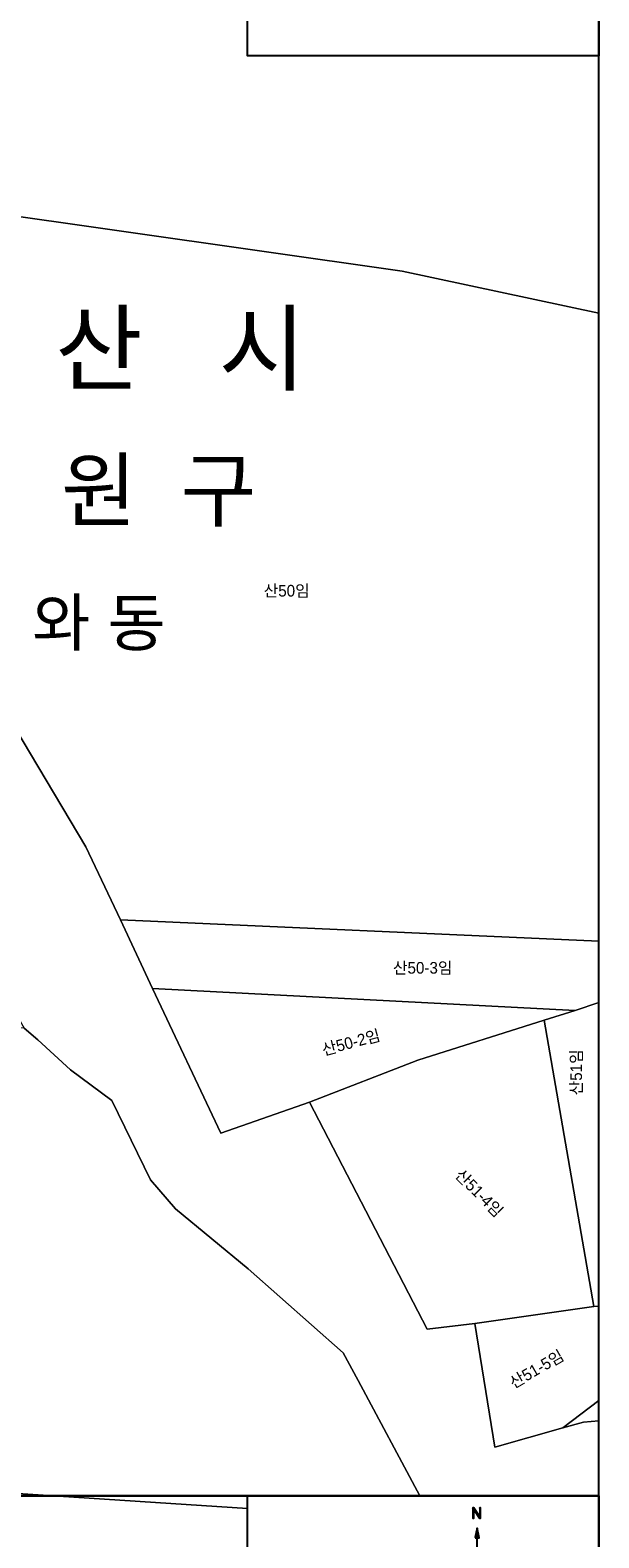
# Model space of a CAD drawing. Header units: metres. Extents: x 183400 to 184400, y 422200 to 427800.
# Tile 141 of 221: x 183878 to 184000, y 425791 to 426115. Entities that reach past the tile are written whole.
import ezdxf
from ezdxf.enums import TextEntityAlignment as Align

# ---------------------------------------------------------------- set-up
doc = ezdxf.new("R2010")
doc.units = ezdxf.units.M
for name, color, linetype in [('N_MK2', 7, 'Continuous'), ('도면리-t', 252, 'Continuous'), ('방위표', 7, 'Continuous'), ('일람표', 7, 'Continuous')]:
    doc.layers.add(name, color=color, linetype=linetype)
doc.layers.add('지번', color=252, linetype='Continuous', lineweight=5)
doc.layers.add('지적', color=252, linetype='Continuous', lineweight=5)
doc.styles.add('UPM', font='Gulim.ttf')
doc.styles.add('돋움', font='Dotum.ttf')

# ---------------------------------------------------------------- blocks, each defined once
blk = doc.blocks.new('N_MK2')
at = {"layer": '방위표', "color": 7, "linetype": 'Continuous'}
for points in [[(-6.548, 219.086), (-6.278, 219.356)], [(-6.548, 218.803), (-5.995, 219.356)], [(-6.548, 218.52), (-5.712, 219.356)], [(-6.548, 218.237), (-5.429, 219.356)], [(-6.548, 217.954), (-5.146, 219.356)], [(-6.548, 217.671), (-4.913, 219.306)], [(-6.548, 217.389), (-4.801, 219.136)], [(-6.548, 217.106), (-4.689, 218.965)], [(-6.548, 216.823), (-4.576, 218.794)], [(-6.548, 216.54), (-4.464, 218.624)], [(-6.548, 216.257), (-4.352, 218.453)], [(-6.548, 215.974), (-4.24, 218.283)], [(-6.548, 215.692), (-5.124, 217.116)], [(-6.548, 215.409), (-5.124, 216.833)], [(-6.548, 215.126), (-5.124, 216.55)], [(-6.548, 214.843), (-5.124, 216.267)], [(-6.548, 214.56), (-5.124, 215.984)], [(-6.548, 214.277), (-5.124, 215.701)], [(-6.548, 213.994), (-5.124, 215.418)], [(-6.548, 213.712), (-5.124, 215.136)], [(-6.548, 213.429), (-5.124, 214.853)], [(-6.548, 213.146), (-5.124, 214.57)], [(-6.548, 212.863), (-5.124, 214.287)], [(-6.548, 212.58), (-5.124, 214.004)], [(-6.548, 212.297), (-5.124, 213.721)], [(-6.548, 212.015), (-5.124, 213.439)], [(-6.548, 211.732), (-5.124, 213.156)], [(-6.548, 211.449), (-5.124, 212.873)], [(-6.548, 211.166), (-5.124, 212.59)], [(-6.548, 210.883), (-5.124, 212.307)], [(-6.548, 210.6), (-5.124, 212.024)], [(-6.548, 210.317), (-5.124, 211.741)], [(-6.548, 210.035), (-5.124, 211.459)], [(-6.548, 209.752), (-5.124, 211.176)], [(-6.548, 209.469), (-5.124, 210.893)], [(-6.548, 209.186), (-5.124, 210.61)], [(-6.548, 208.903), (-5.124, 210.327)], [(-6.548, 208.62), (-5.124, 210.044)], [(-6.548, 208.338), (-5.124, 209.762)], [(-6.548, 208.055), (-5.124, 209.479)], [(-6.548, 207.772), (-5.124, 209.196)], [(-6.548, 207.489), (-5.124, 208.913)], [(-6.548, 207.206), (-5.124, 208.63)], [(-5.123, 217.116), (-4.127, 218.112)], [(-5.011, 216.945), (-4.015, 217.941)], [(-4.899, 216.775), (-3.903, 217.771)], [(-4.787, 216.604), (-3.791, 217.6)], [(-4.675, 216.434), (-3.678, 217.43)], [(-4.562, 216.263), (-3.566, 217.259)], [(-4.45, 216.092), (-3.454, 217.089)], [(-4.338, 215.922), (-3.342, 216.918)], [(-4.226, 215.751), (-3.229, 216.747)], [(-4.113, 215.581), (-3.117, 216.577)], [(-4.001, 215.41), (-3.005, 216.406)], [(-3.889, 215.239), (-2.893, 216.236)], [(-3.777, 215.069), (-2.78, 216.065)], [(-3.665, 214.898), (-2.668, 215.894)], [(-3.552, 214.727), (-2.556, 215.724)], [(-3.44, 214.557), (-2.444, 215.553)], [(-3.328, 214.386), (-2.331, 215.383)], [(-3.216, 214.216), (-2.219, 215.212)], [(-3.103, 214.045), (-2.107, 215.041)], [(-2.991, 213.874), (-1.995, 214.871)], [(-2.879, 213.704), (-1.882, 214.7)], [(-2.767, 213.533), (-1.77, 214.53)], [(-2.655, 213.362), (-1.658, 214.359)], [(-2.542, 213.192), (-1.546, 214.189)], [(-2.43, 213.021), (-1.433, 214.018)], [(-2.318, 212.851), (-1.321, 213.847)], [(-2.206, 212.68), (-1.209, 213.677)], [(-2.093, 212.509), (-1.097, 213.506)], [(-1.981, 212.339), (-0.984, 213.336)], [(-1.869, 212.168), (-0.872, 213.165)], [(-1.757, 211.997), (-0.76, 212.994)], [(-1.645, 211.827), (-0.648, 212.824)], [(-1.532, 211.656), (-0.535, 212.653)], [(-1.42, 211.486), (-0.423, 212.483)], [(-1.308, 211.315), (-0.311, 212.312)], [(-1.196, 211.144), (-0.199, 212.141)], [(-1.083, 210.974), (-0.086, 211.971)], [(-0.971, 210.803), (0.026, 211.8)], [(-0.859, 210.632), (0.138, 211.63)], [(-0.747, 210.462), (0.25, 211.459)], [(-0.635, 210.291), (0.363, 211.288)], [(-0.522, 210.121), (0.475, 211.118)], [(-0.41, 209.95), (0.587, 210.947)], [(-0.298, 209.779), (0.699, 210.777)], [(-0.186, 209.609), (0.812, 210.606)], [(-0.073, 209.438), (0.924, 210.436)], [(0.039, 209.267), (1.036, 210.265)], [(0.151, 209.097), (1.148, 210.094)], [(0.263, 208.926), (1.261, 209.924)], [(0.375, 208.756), (1.373, 209.753)], [(0.488, 208.585), (1.485, 209.583)], [(0.6, 208.414), (1.597, 209.412)], [(0.712, 208.244), (1.71, 209.241)], [(0.824, 208.073), (1.822, 209.071)], [(0.937, 207.903), (1.934, 208.9)], [(1.049, 207.732), (2.047, 208.73)], [(1.161, 207.561), (2.159, 208.559)], [(3.973, 219.141), (4.188, 219.356)], [(3.973, 218.859), (4.47, 219.356)], [(3.973, 218.576), (4.753, 219.356)], [(3.973, 218.293), (5.036, 219.356)], [(3.973, 218.01), (5.319, 219.356)], [(3.973, 217.727), (5.4, 219.154)], [(3.973, 217.444), (5.4, 218.871)], [(3.973, 217.162), (5.4, 218.589)], [(3.973, 216.879), (5.4, 218.306)], [(3.973, 216.596), (5.4, 218.023)], [(3.973, 216.313), (5.4, 217.74)], [(3.973, 216.03), (5.4, 217.457)], [(3.973, 215.747), (5.4, 217.174)], [(3.973, 215.464), (5.4, 216.891)], [(3.973, 215.182), (5.4, 216.609)], [(3.973, 214.899), (5.4, 216.326)], [(3.973, 214.616), (5.4, 216.043)], [(3.973, 214.333), (5.4, 215.76)], [(3.973, 214.05), (5.4, 215.477)], [(3.973, 213.767), (5.4, 215.194)], [(3.973, 213.485), (5.4, 214.912)], [(3.973, 213.202), (5.4, 214.629)], [(3.973, 212.919), (5.4, 214.346)], [(3.973, 212.636), (5.4, 214.063)], [(3.973, 212.353), (5.4, 213.78)], [(3.973, 212.07), (5.4, 213.497)], [(3.973, 211.788), (5.4, 213.215)], [(3.973, 211.505), (5.4, 212.932)], [(3.973, 211.222), (5.4, 212.649)], [(3.973, 210.939), (5.4, 212.366)], [(3.973, 210.656), (5.4, 212.083)], [(3.973, 210.373), (5.4, 211.8)], [(3.973, 210.09), (5.4, 211.517)], [(3.973, 209.808), (5.4, 211.235)], [(3.973, 209.525), (5.4, 210.952)], [(3.973, 209.242), (5.4, 210.669)], [(3.973, 208.959), (5.4, 210.386)], [(3.973, 208.676), (5.4, 210.103)], [(3.973, 208.393), (5.4, 209.82)], [(3.973, 208.111), (5.4, 209.538)], [(3.973, 207.828), (5.4, 209.255)], [(3.973, 207.545), (5.4, 208.972)], [(3.973, 207.262), (5.4, 208.689)], [(-6.548, 206.923), (-5.124, 208.347)], [(-6.548, 206.641), (-5.124, 208.065)], [(-6.548, 206.358), (-5.124, 207.782)], [(-6.548, 206.075), (-5.124, 207.499)], [(-6.548, 205.792), (-5.124, 207.216)], [(-6.548, 205.509), (-5.124, 206.933)], [(-6.548, 205.226), (-5.124, 206.65)], [(-6.548, 204.943), (-5.124, 206.367)], [(-6.548, 204.661), (-5.124, 206.085)], [(-6.548, 204.378), (-5.124, 205.802)], [(-6.548, 204.095), (-5.124, 205.519)], [(-6.548, 203.812), (-5.124, 205.236)], [(-6.519, 203.558), (-5.124, 204.953)], [(-6.236, 203.558), (-5.124, 204.67)], [(-5.954, 203.558), (-5.124, 204.388)], [(-5.671, 203.558), (-5.124, 204.105)], [(-5.388, 203.558), (-5.124, 203.822)], [(-0.886, 184.08), (0.574, 185.54)], [(-0.809, 184.44), (0.524, 185.773)], [(-0.732, 184.8), (0.475, 186.006)], [(-0.655, 185.159), (0.425, 186.239)], [(-0.579, 185.519), (0.375, 186.473)], [(-0.502, 185.878), (0.325, 186.706)], [(-0.425, 186.238), (0.276, 186.939)], [(-0.348, 186.597), (0.226, 187.172)], [(-0.272, 186.957), (0.176, 187.405)], [(-0.195, 187.317), (0.126, 187.638)], [(-0.118, 187.676), (0.077, 187.871)], [(-0.041, 188.036), (0.027, 188.104)], [(1.273, 207.391), (2.271, 208.388)], [(1.385, 207.22), (2.383, 208.218)], [(1.498, 207.049), (2.496, 208.047)], [(1.61, 206.879), (2.608, 207.877)], [(1.722, 206.708), (2.72, 207.706)], [(1.834, 206.538), (2.832, 207.536)], [(1.947, 206.367), (2.945, 207.365)], [(2.059, 206.196), (3.057, 207.194)], [(2.171, 206.026), (3.169, 207.024)], [(2.283, 205.855), (3.281, 206.853)], [(2.395, 205.684), (3.394, 206.683)], [(2.508, 205.514), (3.506, 206.512)], [(2.62, 205.343), (3.618, 206.341)], [(2.732, 205.173), (3.73, 206.171)], [(2.844, 205.002), (3.843, 206)], [(2.957, 204.831), (3.955, 205.83)], [(3.069, 204.661), (5.4, 206.992)], [(3.181, 204.49), (5.4, 206.709)], [(3.293, 204.319), (5.4, 206.426)], [(3.405, 204.149), (5.4, 206.143)], [(3.518, 203.978), (5.4, 205.861)], [(3.63, 203.808), (5.4, 205.578)], [(3.742, 203.637), (5.4, 205.295)], [(3.946, 203.558), (5.4, 205.012)], [(3.973, 206.979), (5.4, 208.406)], [(3.973, 206.696), (5.4, 208.123)], [(3.973, 206.413), (5.4, 207.84)], [(3.973, 206.131), (5.4, 207.558)], [(3.973, 205.848), (5.4, 207.275)], [(4.229, 203.558), (5.4, 204.729)], [(4.512, 203.558), (5.4, 204.446)], [(4.794, 203.558), (5.4, 204.164)], [(5.077, 203.558), (5.4, 203.881)], [(5.36, 203.558), (5.4, 203.598)], [(-3.111, 173.652), (2.017, 178.78)], [(-3.035, 174.012), (1.967, 179.014)], [(-2.958, 174.371), (1.917, 179.247)], [(-2.883, 173.598), (2.067, 178.547)], [(-2.881, 174.731), (1.868, 179.48)], [(-2.804, 175.09), (1.818, 179.713)], [(-2.728, 175.45), (1.768, 179.946)], [(-2.651, 175.81), (1.718, 180.179)], [(-2.6, 173.598), (2.116, 178.314)], [(-2.574, 176.169), (1.669, 180.412)], [(-2.497, 176.529), (1.619, 180.645)], [(-2.421, 176.888), (1.569, 180.878)], [(-2.344, 177.248), (1.519, 181.111)], [(-2.317, 173.598), (2.166, 178.081)], [(-2.267, 177.608), (1.47, 181.344)], [(-2.19, 177.967), (1.42, 181.578)], [(-2.114, 178.327), (1.37, 181.811)], [(-2.037, 178.686), (1.32, 182.044)], [(-2.034, 173.598), (2.216, 177.848)], [(-1.96, 179.046), (1.271, 182.277)], [(-1.883, 179.406), (1.221, 182.51)], [(-1.807, 179.765), (1.171, 182.743)], [(-1.751, 173.598), (2.266, 177.615)], [(-1.73, 180.125), (1.121, 182.976)], [(-1.653, 180.484), (1.072, 183.209)], [(-1.576, 180.844), (1.022, 183.442)], [(-1.5, 181.204), (0.972, 183.675)], [(-1.469, 173.598), (2.315, 177.382)], [(-1.423, 181.563), (0.922, 183.908)], [(-1.346, 181.923), (0.873, 184.142)], [(-1.269, 182.282), (0.823, 184.375)], [(-1.193, 182.642), (0.773, 184.608)], [(-1.186, 173.598), (2.365, 177.149)], [(-1.116, 183.002), (0.723, 184.841)], [(-1.039, 183.361), (0.674, 185.074)], [(-0.962, 183.721), (0.624, 185.307)], [(-0.903, 173.598), (2.415, 176.916)], [(-0.62, 173.598), (2.465, 176.683)], [(-0.337, 173.598), (2.514, 176.45)], [(-0.054, 173.598), (2.564, 176.216)], [(0, 133.028), (0, 173.598)], [(0.229, 173.598), (2.614, 175.983)], [(0.511, 173.598), (2.664, 175.75)], [(0.794, 173.598), (2.713, 175.517)], [(1.077, 173.598), (2.763, 175.284)], [(1.36, 173.598), (2.813, 175.051)], [(1.643, 173.598), (2.863, 174.818)], [(1.926, 173.598), (2.912, 174.585)], [(2.208, 173.598), (2.962, 174.352)], [(2.491, 173.598), (3.012, 174.119)], [(2.774, 173.598), (3.062, 173.885)], [(3.057, 173.598), (3.111, 173.652)]]:
    blk.add_lwpolyline(points, dxfattribs=at)
for points in [[(-5.124, 217.117), (3.794, 203.558), (5.4, 203.558), (5.4, 219.356), (3.973, 219.356), (3.973, 205.802), (-4.946, 219.356), (-6.548, 219.356), (-6.548, 219.356), (-6.548, 203.558), (-5.124, 203.558)], [(-3.123, 173.598), (3.123, 173.598), (0, 188.23)]]:
    blk.add_lwpolyline(points, close=True, dxfattribs=at)

msp = doc.modelspace()

# ---------------------------------------------------------------- linework, layer by layer
at = {"layer": '일람표'}
for points in [[(183400, 425800), (184000, 425800), (184000, 426200), (183400, 426200)], [(184000, 426109.79), (183924.37, 426109.79), (183924.37, 426200), (184000, 426200)], [(183400, 425400), (184000, 425400), (184000, 425800), (183400, 425800)], [(184000, 425709.79), (183924.37, 425709.79), (183924.37, 425800), (184000, 425800)]]:
    msp.add_lwpolyline(points, close=True, dxfattribs=at)
at = {"layer": '지적', "linetype": 'Continuous'}
for points in [[(184000, 426228.51), (183976.03, 426229.78), (183950.01, 426231.17), (183868.11, 426190.72), (183849.16, 426154.7), (183805.97, 426072.63), (183802.73, 426021.48), (183803.03, 426019.47), (183803.97, 426017.7), (183805.34, 426016.25), (183808.85, 426015.24), (183810.98, 426015.09), (183876.32, 425900.58), (183879.21, 425898.08), (183886.29, 425891.6), (183895.19, 425885.07), (183903.52, 425867.98), (183908.88, 425861.7), (183924.54, 425848.83), (183944.96, 425830.79), (183948.16, 425824.83), (183961.49, 425800)], [(184000, 425816.1), (183996.7, 425815.86), (183992.23, 425814.59), (183977.6, 425810.44), (183973.28, 425837.08), (183963.07, 425835.88), (183937.72, 425884.69), (183918.62, 425877.99), (183903.94, 425909.16), (183897, 425923.9), (183889.6, 425939.62), (183828.15, 426042.65), (183834.38, 426067.91), (183836.23, 426080.73), (183841.35, 426096.44), (183850.84, 426116.7), (183904.28, 426192.4), (183957.41, 426220.15), (183962.69, 426221.41), (184000, 426217.38)], [(183962.69, 426221.41), (183957.41, 426220.15), (183904.28, 426192.4), (183850.84, 426116.7), (183841.35, 426096.44), (183836.23, 426080.73), (183957.65, 426063.48), (184000, 426054.42)], [(183836.23, 426080.73), (183834.38, 426067.91), (183828.15, 426042.65), (183889.6, 425939.62), (183897, 425923.9), (184000, 425919.33)], [(184000, 426054.42), (183957.65, 426063.48), (183836.23, 426080.73)], [(184000, 425919.33), (183897, 425923.9)], [(183897, 425923.9), (183903.94, 425909.16), (183994.93, 425904.43), (184000, 425906.12)], [(183723.13, 425910.57), (183717.35, 425822.77), (183717.39, 425820.68), (183717.8, 425818.62), (183718.56, 425816.67), (183719.64, 425814.88), (183721.02, 425813.31), (183722.66, 425812), (183724.49, 425810.99), (183726.47, 425810.32), (183728.54, 425810.01), (183924.37, 425797.26)], [(183961.49, 425800), (183948.16, 425824.83), (183944.96, 425830.79), (183924.54, 425848.83), (183908.88, 425861.7), (183903.52, 425867.98), (183895.19, 425885.07), (183886.29, 425891.6), (183879.21, 425898.08), (183876.32, 425900.58), (183723.13, 425910.57)], [(183903.94, 425909.16), (183918.62, 425877.99), (183937.72, 425884.69), (183961.06, 425893.72), (183988.2, 425902.3), (183994.93, 425904.43), (183903.94, 425909.16)], [(184000, 425906.12), (183994.93, 425904.43), (183988.2, 425902.3), (183998.89, 425840.7), (184000, 425840.81)], [(183988.2, 425902.3), (183961.06, 425893.72), (183937.72, 425884.69), (183963.07, 425835.88), (183973.28, 425837.08), (183998.89, 425840.7), (183988.2, 425902.3)], [(184000, 425840.81), (183998.89, 425840.7), (183973.28, 425837.08), (183977.6, 425810.44), (183992.23, 425814.59), (184000, 425820.5)], [(184000, 425820.5), (183992.23, 425814.59), (183996.7, 425815.86), (184000, 425816.1)], [(183924.37, 425797.26), (183728.54, 425810.01), (183716.57, 425810.79)]]:
    msp.add_lwpolyline(points, dxfattribs=at)

# ---------------------------------------------------------------- block references
at = {"layer": 'N_MK2', "linetype": 'Continuous', "lineweight": 15, "xscale": 0.1399996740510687, "yscale": 0.1399996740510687, "zscale": 0.139999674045}
msp.add_blockref('N_MK2', (183973.8, 425766.67), dxfattribs=at)

# ---------------------------------------------------------------- texts
at = {"layer": '도면리-t', "style": '돋움'}
for s, height, p in [('안   산   시', 15, (183892.38, 426046.99)), ('단  원  구', 13, (183892.38, 426016.49)), ('와 동', 10, (183892.38, 425987.96))]:
    msp.add_text(s, height=height, dxfattribs=at).set_placement(p, align=Align.MIDDLE)
at = {"layer": '지번', "style": 'UPM'}
for s, p in [('산50임', (183932.8, 425994.7)), ('산50-3임', (183962.08, 425913.58))]:
    msp.add_text(s, height=2.5, dxfattribs=at).set_placement(p, align=Align.MIDDLE_CENTER)
for s, rotation, p in [('산50-2임', 15, (183946.65, 425897.54)), ('산51임', 90, (183995.11, 425891.09)), ('산51-4임', 315, (183974.26, 425865.14)), ('산51-5임', 30, (183986.57, 425827.27))]:
    msp.add_text(s, height=2.5, rotation=rotation, dxfattribs=at).set_placement(p, align=Align.MIDDLE_CENTER)

doc.saveas('drawing.dxf')
